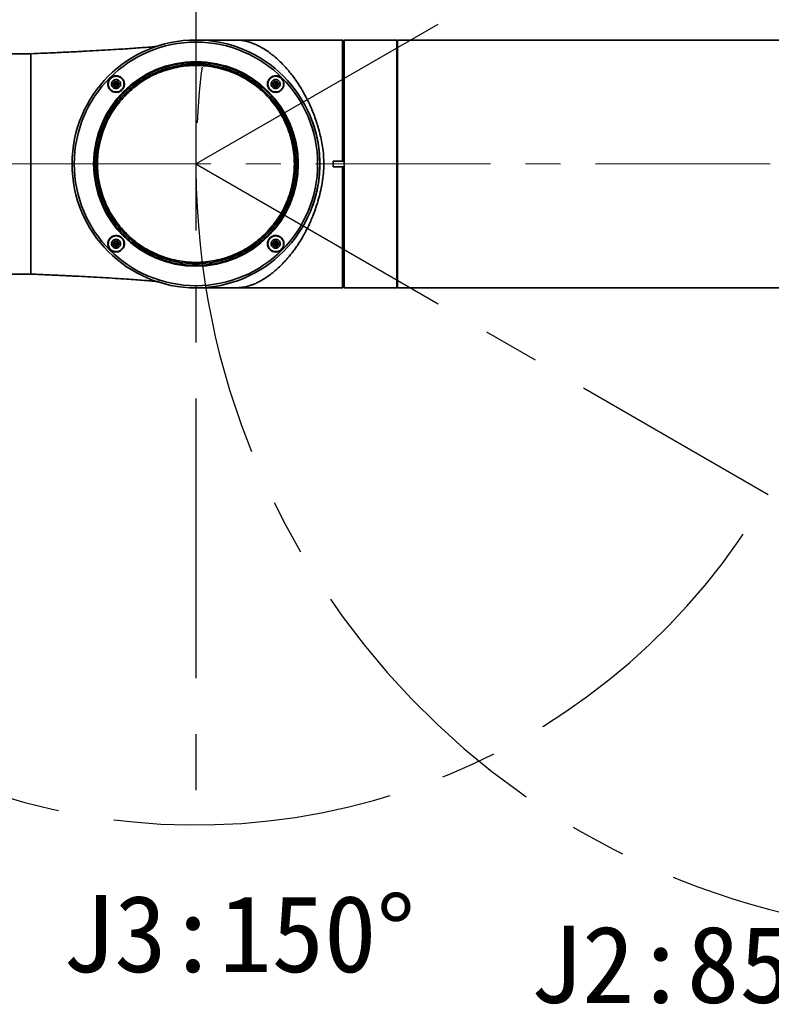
# Model space of a CAD drawing. Header units: millimetres. Extents: x -55 to 731, y 0 to 297.
# Tile 5 of 17: x 109 to 143, y 156 to 200. Entities that reach past the tile are written whole.
import ezdxf

# ---------------------------------------------------------------- set-up
doc = ezdxf.new("R2010")
doc.units = ezdxf.units.MM
doc.linetypes.add('CENTERX2', pattern=[20.32, 12.7, -2.54, 2.54, -2.54])
doc.layers.add('中心线层', color=6, linetype='CENTERX2', lineweight=25)
doc.layers.add('标注层', color=150, linetype='Continuous')
doc.styles.add('SLDTEXTSTYLE0', font='仿宋_GB2312')
doc.dimstyles.new('SLDDIMSTYLE0', dxfattribs={"dimtxt": 3.5, "dimasz": 4, "dimexe": 0, "dimexo": 0.0625, "dimgap": 0.875, "dimtad": 0, "dimtih": 1, "dimtoh": 1, "dimlfac": 8, "dimrnd": 1e-09, "dimzin": 12, "dimdsep": 46, "dimtxsty": 'SLDTEXTSTYLE0', "dimsah": 1, "dimcen": 0, "dimadec": 0, "dimazin": 3, "dimtfac": 1, "dimtdec": 3, "dimtofl": 0, "dimtmove": 0, "dimatfit": 3, "dimfxl": 0, "dimfrac": 2, "dimtolj": 1, "dimtzin": 12, "dimarcsym": 0})

# ---------------------------------------------------------------- blocks, each defined once
blk = doc.blocks.new('_D_1')
at = {"layer": '标注层'}
for p, q in [((85.982, 224.419), (75.001, 224.419)), ((95.436, 214.965), (85.982, 224.419))]:
    blk.add_line(p, q, dxfattribs=at)
blk.add_solid([(95.436, 214.965), (92.962, 218.147), (92.254, 217.439)], dxfattribs=at)
at = {"layer": '标注层', "char_height": 3.5, "attachment_point": 1, "style": 'SLDTEXTSTYLE0'}
for s, insert in [('%%c', (75.001, 228.931)), ('480', (78.871, 228.931))]:
    blk.add_mtext(s, dxfattribs=dict(at, insert=insert))

msp = doc.modelspace()

# ---------------------------------------------------------------- linework, layer by layer
at = {"color": 7, "linetype": 'Continuous', "lineweight": 35}
for p, q in [((122.8747, 199.3764), (116.6497, 199.3764)), ((116.7515, 199.3755), (116.7529, 199.3754)), ((123.3122, 199.375), (122.8747, 199.375)), ((123.3122, 199.375), (123.3122, 193.877)), ((123.3122, 199.375), (123.3357, 199.3514)), ((123.3747, 199.3126), (123.3357, 199.3514)), ((125.7747, 199.3764), (123.3747, 199.3764)), ((123.3747, 199.3764), (123.3747, 193.7514)), ((125.7747, 199.3764), (125.7747, 193.7514)), ((144.8997, 199.3764), (125.7997, 199.3764)), ((125.7997, 199.3764), (125.7997, 188.1264)), ((125.7997, 199.0014), (125.7747, 199.0014)), ((109.1247, 198.7514), (92.7747, 198.7514)), ((109.1484, 198.4389), (109.1247, 198.4389)), ((109.1498, 198.7514), (109.1484, 198.7514)), ((112.9536, 197.5003), (112.8814, 197.3753)), ((112.8814, 197.3753), (112.9536, 197.2503)), ((112.8814, 197.3753), (113.0257, 197.3753)), ((113.0979, 197.5003), (112.9536, 197.5003)), ((112.9536, 197.5003), (113.0257, 197.3753)), ((113.0257, 197.3753), (112.9536, 197.2503)), ((112.9536, 197.2503), (113.0979, 197.2503)), ((113.0979, 197.5003), (113.0257, 197.3753)), ((113.1701, 197.3753), (113.0257, 197.3753)), ((113.0979, 197.2503), (113.0257, 197.3753)), ((113.1701, 197.3753), (113.0979, 197.5003)), ((113.0979, 197.2503), (113.1701, 197.3753)), ((120.2014, 197.5003), (120.1292, 197.3753)), ((120.1292, 197.3753), (120.2014, 197.2503)), ((120.1292, 197.3753), (120.2736, 197.3753)), ((120.3457, 197.5003), (120.2014, 197.5003)), ((120.2014, 197.5003), (120.2736, 197.3753)), ((120.2736, 197.3753), (120.2014, 197.2503)), ((120.2014, 197.2503), (120.3457, 197.2503)), ((120.3457, 197.5003), (120.2736, 197.3753)), ((120.4179, 197.3753), (120.2736, 197.3753)), ((120.3457, 197.2503), (120.2736, 197.3753)), ((120.4179, 197.3753), (120.3457, 197.5003)), ((120.3457, 197.2503), (120.4179, 197.3753)), ((122.8747, 193.877), (123.3122, 193.877)), ((122.8747, 193.7514), (122.8747, 193.877)), ((122.8747, 193.6257), (122.8747, 193.7514)), ((123.3122, 193.6257), (122.8747, 193.6257)), ((123.3357, 193.877), (123.3122, 193.877)), ((123.3122, 193.6257), (123.3122, 188.1264)), ((123.3122, 193.6257), (123.3357, 193.6257)), ((123.3357, 193.877), (123.3747, 193.8709)), ((123.3747, 193.6319), (123.3357, 193.6257)), ((123.3747, 193.7514), (123.3747, 188.1264)), ((125.7747, 193.7514), (125.7747, 188.1264)), ((112.9536, 190.2524), (112.8814, 190.1274)), ((112.8814, 190.1274), (112.9536, 190.0024)), ((112.8814, 190.1274), (113.0257, 190.1274)), ((113.0979, 190.2524), (112.9536, 190.2524)), ((112.9536, 190.2524), (113.0257, 190.1274)), ((113.0257, 190.1274), (112.9536, 190.0024)), ((112.9536, 190.0024), (113.0979, 190.0024)), ((113.0979, 190.2524), (113.0257, 190.1274)), ((113.1701, 190.1274), (113.0257, 190.1274)), ((113.0979, 190.0024), (113.0257, 190.1274)), ((113.1701, 190.1274), (113.0979, 190.2524)), ((113.0979, 190.0024), (113.1701, 190.1274)), ((120.2014, 190.2524), (120.1292, 190.1274)), ((120.1292, 190.1274), (120.2014, 190.0024)), ((120.1292, 190.1274), (120.2736, 190.1274)), ((120.3457, 190.2524), (120.2014, 190.2524)), ((120.2014, 190.2524), (120.2736, 190.1274)), ((120.2736, 190.1274), (120.2014, 190.0024)), ((120.2014, 190.0024), (120.3457, 190.0024)), ((120.3457, 190.2524), (120.2736, 190.1274)), ((120.3457, 190.0024), (120.2736, 190.1274)), ((120.4179, 190.1274), (120.2736, 190.1274)), ((120.4179, 190.1274), (120.3457, 190.2524)), ((120.3457, 190.0024), (120.4179, 190.1274)), ((109.1247, 189.0639), (109.1484, 189.0639)), ((92.7747, 188.7514), (109.1247, 188.7514)), ((109.1484, 188.7514), (109.1498, 188.7514)), ((123.3122, 188.1264), (123.3747, 188.1889)), ((125.7747, 188.5014), (125.7997, 188.5014)), ((116.6497, 188.1264), (123.3122, 188.1264)), ((116.7534, 188.1273), (116.7517, 188.1273)), ((123.3747, 188.1264), (125.7747, 188.1264)), ((125.7997, 188.1264), (144.8997, 188.1264))]:
    msp.add_line(p, q, dxfattribs=at)
for radius in [5.625, 5.5274, 4.6446]:
    msp.add_circle((116.6497, 193.7514), radius, dxfattribs=at)
at = {"color": 8, "linetype": 'Continuous', "lineweight": 35}
for points, knots in [([(116.8597, 199.3723), (116.846, 199.3728), (116.8041, 199.3745), (116.7588, 199.3753), (116.7442, 199.3756), (116.7533, 199.3754), (116.7558, 199.3754)], [0, 0, 0, 0, 0.1303673, 0.3958033, 0.8359194, 1, 1, 1, 1]), ([(122.2094, 194.6232), (122.2069, 194.642), (122.1955, 194.727), (122.1654, 194.8835), (122.1276, 195.059), (122.0913, 195.203), (122.0584, 195.3234), (122.0159, 195.4664), (121.9793, 195.5734), (121.9588, 195.6336)], [0, 0, 0, 0, 0.0534295, 0.2427608, 0.4543024, 0.5676192, 0.6702422, 0.8146033, 1, 1, 1, 1]), ([(121.9588, 191.8691), (121.9919, 191.9683), (122.0559, 192.1594), (122.1377, 192.4778), (122.189, 192.738), (122.2174, 192.9238), (122.2253, 192.9847), (122.228, 193.0052)], [0, 0, 0, 0, 0.272092, 0.5241019, 0.8450452, 0.9476911, 1, 1, 1, 1]), ([(116.7755, 188.1277), (116.7703, 188.1276), (116.7568, 188.1273), (116.7445, 188.1272), (116.7588, 188.1274), (116.8232, 188.1288), (116.8867, 188.1315), (116.9201, 188.1329)], [0, 0, 0, 0, 0.1323615, 0.3434914, 0.6331878, 0.8071863, 1, 1, 1, 1])]:
    msp.add_open_spline(points, degree=3, knots=knots, dxfattribs=at)
at = {"color": 7, "linetype": 'Continuous', "lineweight": 35}
for points, knots in [([(118.4707, 199.3735), (118.4434, 199.3735), (118.3154, 199.3735), (118.1135, 199.3735), (117.8847, 199.3735), (117.687, 199.3734), (117.4782, 199.3737), (117.2412, 199.3742), (117.0223, 199.3747), (116.8548, 199.3751), (116.7933, 199.3752), (116.7678, 199.3752)], [0, 0, 0, 0, 0.0361218, 0.1688942, 0.2749999, 0.36127, 0.4677051, 0.6016336, 0.7625663, 0.9012666, 1, 1, 1, 1]), ([(117.6342, 199.3749), (117.7601, 199.3753), (117.9202, 199.3758), (118.1132, 199.3758), (118.2062, 199.3757), (118.3169, 199.3754), (118.4196, 199.3745), (118.5106, 199.3725), (118.6274, 199.3682), (118.7496, 199.3567), (118.9056, 199.329), (119.0326, 199.296), (119.1385, 199.261), (119.2107, 199.2348), (119.2829, 199.2062), (119.3613, 199.1725), (119.4833, 199.1155), (119.6714, 199.0155), (119.8966, 198.8714), (120.1366, 198.6923), (120.3577, 198.5039), (120.5775, 198.2909), (120.7718, 198.0808), (120.9459, 197.8732), (121.1054, 197.6653), (121.2535, 197.4553), (121.4151, 197.2063), (121.586, 196.9136), (121.761, 196.5728), (121.9078, 196.2458), (122.03, 195.9353), (122.1313, 195.6422), (122.2203, 195.3469), (122.3276, 194.9266), (122.4344, 194.3966), (122.4542, 193.9564), (122.4634, 193.7514)], [0, 0, 0, 0, 0.0363264, 0.046208, 0.055046, 0.0629127, 0.0782334, 0.0860875, 0.0942592, 0.1229828, 0.1465637, 0.1796468, 0.1944586, 0.2068771, 0.2204026, 0.2350352, 0.2507745, 0.2883799, 0.3392411, 0.3752236, 0.4212699, 0.4627312, 0.4996107, 0.5331589, 0.5652187, 0.5957956, 0.6248971, 0.668518, 0.7102235, 0.7500554, 0.7821996, 0.8136113, 0.8443238, 0.8743729, 0.9414993, 1, 1, 1, 1]), ([(114.885, 199.0894), (114.8072, 199.0817), (114.6377, 199.0649), (114.3058, 199.0367), (113.9343, 199.0081), (113.5403, 198.9803), (113.1138, 198.9524), (112.6317, 198.9231), (112.1028, 198.893), (111.6205, 198.8673), (111.2191, 198.8469), (110.9098, 198.8316), (110.5945, 198.8164), (110.2203, 198.7988), (109.7303, 198.7765), (109.3589, 198.7604), (109.1497, 198.7514)], [0, 0, 0, 0, 0.065683, 0.1432098, 0.2163183, 0.2851272, 0.3569976, 0.4372895, 0.5271902, 0.6168965, 0.6713504, 0.7208333, 0.7656302, 0.8226571, 0.9000661, 1, 1, 1, 1]), ([(109.1497, 193.7514), (109.1497, 193.9695), (109.1497, 194.4059), (109.1497, 195.0492), (109.1497, 195.6703), (109.1497, 196.2585), (109.1497, 196.8039), (109.1497, 197.297), (109.1497, 197.7295), (109.1497, 198.0938), (109.1497, 198.3842), (109.1497, 198.5938), (109.1497, 198.7266), (109.1497, 198.7431), (109.1497, 198.7514)], [0, 0, 0, 0, 0.0833334, 0.1666666, 0.25, 0.3333333, 0.4166666, 0.5, 0.5833334, 0.6666667, 0.75, 0.8333333, 0.9166666, 1, 1, 1, 1]), ([(113.3934, 197.0076), (113.5408, 197.1443), (113.8358, 197.4177), (114.3412, 197.7502), (114.8822, 198.0182), (115.4544, 198.2122), (116.0468, 198.3301), (116.6497, 198.3696), (117.2525, 198.3301), (117.8449, 198.2122), (118.417, 198.018), (118.9588, 197.7509), (119.4611, 197.4152), (119.9152, 197.0169), (120.3135, 196.5628), (120.6492, 196.0605), (120.9163, 195.5187), (121.1105, 194.9466), (121.2284, 194.3542), (121.2679, 193.7514), (121.2284, 193.1485), (121.1105, 192.5561), (120.9165, 191.9839), (120.6485, 191.4429), (120.316, 190.9375), (120.0426, 190.6426), (119.9059, 190.4951)], [0, 0, 0, 0, 0.0416668, 0.0833333, 0.125, 0.1666666, 0.2083334, 0.2499999, 0.2916665, 0.3333333, 0.3749999, 0.4166666, 0.4583333, 0.4999999, 0.5416666, 0.5833333, 0.625, 0.6666665, 0.7083332, 0.7499999, 0.7916667, 0.8333333, 0.8749999, 0.9166665, 0.9583333, 1, 1, 1, 1]), ([(119.8537, 190.5473), (119.9882, 190.6924), (120.2573, 190.9826), (120.5844, 191.4799), (120.8481, 192.0122), (121.039, 192.5753), (121.155, 193.1582), (121.1939, 193.7514), (121.155, 194.3445), (121.039, 194.9275), (120.848, 195.4904), (120.5851, 196.0235), (120.2548, 196.5177), (119.8629, 196.9646), (119.416, 197.3565), (118.9218, 197.6868), (118.3886, 197.9497), (117.8258, 198.1407), (117.2428, 198.2567), (116.6497, 198.2956), (116.0565, 198.2567), (115.4736, 198.1407), (114.9105, 197.9498), (114.3782, 197.6861), (113.8809, 197.359), (113.5907, 197.09), (113.4456, 196.9554)], [0, 0, 0, 0, 0.0416667, 0.0833334, 0.125, 0.1666667, 0.2083333, 0.25, 0.2916667, 0.3333333, 0.3750001, 0.4166667, 0.4583334, 0.5000001, 0.5416667, 0.5833334, 0.6250001, 0.6666667, 0.7083334, 0.75, 0.7916666, 0.8333333, 0.875, 0.9166666, 0.9583333, 1, 1, 1, 1]), ([(113.4898, 196.9112), (113.7083, 197.1063), (114.1455, 197.4964), (114.93, 197.9051), (115.7718, 198.1629), (116.6498, 198.2488), (117.5271, 198.1625), (118.3708, 197.9066), (119.1484, 197.4909), (119.8299, 196.9316), (120.3892, 196.2501), (120.8048, 195.4725), (121.0608, 194.6288), (121.1471, 193.7515), (121.0612, 192.8735), (120.8034, 192.0317), (120.3947, 191.2472), (120.0046, 190.8101), (119.8095, 190.5915)], [0, 0, 0, 0, 0.0625001, 0.1250001, 0.1875003, 0.2500001, 0.3125002, 0.3750001, 0.4375001, 0.5000002, 0.5625001, 0.625, 0.6875001, 0.7500001, 0.8125, 0.8750001, 0.9375, 1, 1, 1, 1]), ([(113.2909, 197.1101), (113.2725, 197.0937), (113.2353, 197.0606), (113.1469, 197.0146), (113.0232, 196.9904), (112.8772, 197.0206), (112.7542, 197.1031), (112.6713, 197.2259), (112.6459, 197.349), (112.6554, 197.4483), (112.6834, 197.5442), (112.7301, 197.6024), (112.7606, 197.6405)], [0, 0, 0, 0, 0.0621285, 0.1254127, 0.2502826, 0.3751471, 0.4999921, 0.6248179, 0.7496183, 0.8140347, 0.87834, 1, 1, 1, 1]), ([(113.0257, 197.7315), (112.9809, 197.7268), (112.9118, 197.7194), (112.8287, 197.675), (112.7721, 197.629), (112.7258, 197.5723), (112.6828, 197.4893), (112.6608, 197.3753), (112.6828, 197.2613), (112.7258, 197.1783), (112.7721, 197.1216), (112.8287, 197.0756), (112.9118, 197.0312), (112.9809, 197.0238), (113.0257, 197.019)], [0, 0, 0, 0, 0.1197217, 0.1848311, 0.2500006, 0.3151101, 0.3802795, 0.5000008, 0.6197205, 0.68483, 0.7499995, 0.815109, 0.8802783, 1, 1, 1, 1]), ([(112.7606, 197.6405), (112.7792, 197.6571), (112.8164, 197.6903), (112.9051, 197.736), (113.0287, 197.7602), (113.1751, 197.7296), (113.2981, 197.6467), (113.3805, 197.5237), (113.4106, 197.3776), (113.3863, 197.2543), (113.3406, 197.1658), (113.3075, 197.1286), (113.2909, 197.1101)], [0, 0, 0, 0, 0.0628246, 0.1257563, 0.2504345, 0.3751937, 0.5000664, 0.6250125, 0.749882, 0.8746423, 0.9374009, 1, 1, 1, 1]), ([(113.0257, 197.169), (112.9998, 197.1718), (112.9598, 197.1761), (112.9117, 197.2018), (112.8789, 197.2284), (112.8521, 197.2612), (112.8272, 197.3093), (112.8145, 197.3753), (112.8272, 197.4413), (112.8521, 197.4893), (112.8789, 197.5221), (112.9117, 197.5488), (112.9597, 197.5745), (112.9998, 197.5788), (113.0257, 197.5815)], [0, 0, 0, 0, 0.11972371, 0.18480967, 0.25000064, 0.31508583, 0.38027776, 0.49999863, 0.61971951, 0.68480803, 0.74999901, 0.81508825, 0.88027629, 1, 1, 1, 1]), ([(113.0257, 197.019), (113.0705, 197.0238), (113.1397, 197.0312), (113.2227, 197.0756), (113.2793, 197.1216), (113.3257, 197.1783), (113.3686, 197.2613), (113.3906, 197.3753), (113.3686, 197.4892), (113.3257, 197.5723), (113.2794, 197.629), (113.2228, 197.675), (113.1397, 197.7194), (113.0705, 197.7268), (113.0257, 197.7315)], [0, 0, 0, 0, 0.1197216, 0.1848311, 0.2500006, 0.3151088, 0.3802796, 0.4999993, 0.6197206, 0.6848301, 0.7499995, 0.815109, 0.8802784, 1, 1, 1, 1]), ([(113.0257, 197.5815), (113.0517, 197.5788), (113.0917, 197.5745), (113.1398, 197.5488), (113.1726, 197.5222), (113.1994, 197.4893), (113.2243, 197.4413), (113.237, 197.3753), (113.2243, 197.3093), (113.1994, 197.2612), (113.1726, 197.2284), (113.1398, 197.2018), (113.0917, 197.1761), (113.0517, 197.1718), (113.0257, 197.169)], [0, 0, 0, 0, 0.1197182, 0.1848093, 0.2500004, 0.3150856, 0.3802802, 0.5000012, 0.6197222, 0.6848082, 0.7499993, 0.8150886, 0.8802818, 1, 1, 1, 1]), ([(120.5387, 197.1101), (120.5005, 197.0797), (120.4241, 197.0188), (120.2757, 196.991), (120.1524, 197.0144), (120.0645, 197.0608), (120.0068, 197.1083), (119.9593, 197.1662), (119.9126, 197.254), (119.8893, 197.3776), (119.9172, 197.5259), (119.978, 197.6023), (120.0084, 197.6405)], [0, 0, 0, 0, 0.1249565, 0.2499087, 0.374719, 0.437477, 0.5000792, 0.562167, 0.6254128, 0.7501894, 0.8750824, 1, 1, 1, 1]), ([(120.2736, 197.7315), (120.2288, 197.7268), (120.1596, 197.7194), (120.0766, 197.675), (120.02, 197.629), (119.9736, 197.5723), (119.9307, 197.4893), (119.9087, 197.3753), (119.9307, 197.2613), (119.9736, 197.1783), (120.0199, 197.1216), (120.0766, 197.0756), (120.1596, 197.0312), (120.2288, 197.0238), (120.2736, 197.019)], [0, 0, 0, 0, 0.1197222, 0.184829, 0.2499987, 0.3151085, 0.3802781, 0.5000006, 0.6197215, 0.6848312, 0.750001, 0.8151082, 0.8802778, 1, 1, 1, 1]), ([(120.0084, 197.6405), (120.0466, 197.6709), (120.123, 197.7317), (120.2717, 197.7596), (120.3951, 197.7361), (120.483, 197.6894), (120.5408, 197.6419), (120.5882, 197.584), (120.6346, 197.4962), (120.6579, 197.3729), (120.6299, 197.2245), (120.5691, 197.1483), (120.5387, 197.1101)], [0, 0, 0, 0, 0.1250357, 0.249926, 0.3749131, 0.4376999, 0.5003941, 0.5630113, 0.6257417, 0.750425, 0.875164, 1, 1, 1, 1]), ([(120.2736, 197.169), (120.2476, 197.1718), (120.2076, 197.1761), (120.1595, 197.2018), (120.1268, 197.2284), (120.0999, 197.2612), (120.0751, 197.3093), (120.0623, 197.3753), (120.0751, 197.4413), (120.0999, 197.4893), (120.1267, 197.5221), (120.1595, 197.5488), (120.2076, 197.5745), (120.2476, 197.5788), (120.2736, 197.5815)], [0, 0, 0, 0, 0.119719, 0.1848106, 0.2499976, 0.315087, 0.3802768, 0.4999986, 0.6197205, 0.6848069, 0.750002, 0.8150873, 0.880281, 1, 1, 1, 1]), ([(120.2736, 197.019), (120.3184, 197.0238), (120.3875, 197.0312), (120.4706, 197.0756), (120.5272, 197.1216), (120.5735, 197.1783), (120.6165, 197.2613), (120.6385, 197.3753), (120.6165, 197.4892), (120.5735, 197.5723), (120.5272, 197.629), (120.4706, 197.675), (120.3876, 197.7194), (120.3184, 197.7268), (120.2736, 197.7315)], [0, 0, 0, 0, 0.1197231, 0.1848324, 0.2500005, 0.3151097, 0.3802796, 0.4999994, 0.6197209, 0.6848302, 0.7499996, 0.8151077, 0.8802769, 1, 1, 1, 1]), ([(120.2736, 197.5815), (120.2995, 197.5788), (120.3395, 197.5745), (120.3876, 197.5488), (120.4204, 197.5222), (120.4472, 197.4893), (120.4721, 197.4413), (120.4848, 197.3753), (120.4721, 197.3093), (120.4472, 197.2612), (120.4204, 197.2284), (120.3877, 197.2018), (120.3396, 197.1761), (120.2995, 197.1718), (120.2736, 197.169)], [0, 0, 0, 0, 0.1197234, 0.1848092, 0.2500023, 0.3150873, 0.3802803, 0.5000009, 0.6197214, 0.6848059, 0.7499967, 0.8150836, 0.8802766, 1, 1, 1, 1]), ([(119.9059, 190.4951), (119.7585, 190.3584), (119.4635, 190.085), (118.9581, 189.7525), (118.4172, 189.4845), (117.8449, 189.2905), (117.2525, 189.1726), (116.6497, 189.1331), (116.0469, 189.1726), (115.4544, 189.2905), (114.8823, 189.4847), (114.3405, 189.7519), (113.8383, 190.0875), (113.3841, 190.4858), (112.9858, 190.94), (112.6502, 191.4423), (112.383, 191.984), (112.1888, 192.5561), (112.0709, 193.1486), (112.0314, 193.7514), (112.0709, 194.3542), (112.1888, 194.9466), (112.3828, 195.5189), (112.6508, 196.0598), (112.9833, 196.5653), (113.2567, 196.8602), (113.3934, 197.0076)], [0, 0, 0, 0, 0.0416665, 0.0833333, 0.125, 0.1666666, 0.2083334, 0.25, 0.2916666, 0.3333334, 0.375, 0.4166666, 0.4583332, 0.5, 0.5416667, 0.5833334, 0.625, 0.6666666, 0.7083333, 0.75, 0.7916667, 0.8333334, 0.875, 0.9166667, 0.9583333, 1, 1, 1, 1]), ([(113.4456, 196.9554), (113.3111, 196.8103), (113.042, 196.5202), (112.7149, 196.0228), (112.4512, 195.4905), (112.2603, 194.9274), (112.1443, 194.3445), (112.1055, 193.7514), (112.1443, 193.1582), (112.2603, 192.5752), (112.4514, 192.0124), (112.7143, 191.4793), (113.0445, 190.985), (113.4364, 190.5381), (113.8833, 190.1462), (114.3776, 189.816), (114.9107, 189.5531), (115.4735, 189.362), (116.0565, 189.246), (116.6497, 189.2072), (117.2428, 189.246), (117.8257, 189.362), (118.3888, 189.5529), (118.9211, 189.8166), (119.4185, 190.1437), (119.7086, 190.4128), (119.8537, 190.5473)], [0, 0, 0, 0, 0.04166666, 0.0833333, 0.12499993, 0.16666667, 0.20833327, 0.24999999, 0.29166671, 0.33333331, 0.37500005, 0.41666668, 0.45833326, 0.49999997, 0.54166663, 0.58333334, 0.62500006, 0.66666666, 0.70833339, 0.74999999, 0.79166658, 0.83333331, 0.87499991, 0.91666663, 0.95833334, 1, 1, 1, 1]), ([(119.8095, 190.5915), (119.591, 190.3964), (119.1538, 190.0063), (118.3693, 189.5976), (117.5275, 189.3398), (116.6496, 189.2539), (115.7723, 189.3402), (114.9285, 189.5962), (114.1509, 190.0118), (113.4694, 190.5711), (112.9101, 191.2527), (112.4945, 192.0302), (112.2385, 192.874), (112.1522, 193.7513), (112.2381, 194.6292), (112.4959, 195.471), (112.9046, 196.2555), (113.2947, 196.6927), (113.4898, 196.9112)], [0, 0, 0, 0, 0.0625, 0.125, 0.1875, 0.2500001, 0.3124999, 0.3750001, 0.4375001, 0.5000001, 0.5625001, 0.6250001, 0.6875001, 0.7500001, 0.8125001, 0.8750001, 0.9375001, 1, 1, 1, 1]), ([(121.9588, 195.6336), (121.9588, 195.6336), (121.9588, 195.6336), (121.9587, 195.6337), (121.9586, 195.634), (121.9581, 195.6352), (121.9562, 195.6399), (121.9487, 195.6581), (121.931, 195.7004), (121.8973, 195.7812), (121.8695, 195.8484), (121.852, 195.8905)], [0, 0, 0, 0, 0.0001233, 0.0003541, 0.0011238, 0.0038982, 0.014409, 0.0552544, 0.2162435, 0.5086531, 1, 1, 1, 1]), ([(122.228, 193.0052), (122.229, 193.0132), (122.2338, 193.0488), (122.2429, 193.1287), (122.2536, 193.2366), (122.2632, 193.3609), (122.2679, 193.4441), (122.2702, 193.4946), (122.2727, 193.5537), (122.2769, 193.7005), (122.2751, 193.9328), (122.2612, 194.1835), (122.2404, 194.4131), (122.2197, 194.5535), (122.2094, 194.6232)], [0, 0, 0, 0, 0.0148925, 0.0668841, 0.1492519, 0.2157889, 0.2972267, 0.3028971, 0.309005, 0.4061227, 0.5732293, 0.7356398, 0.8687356, 1, 1, 1, 1]), ([(109.1497, 188.7514), (109.1497, 188.7596), (109.1497, 188.7761), (109.1497, 188.9089), (109.1497, 189.1185), (109.1497, 189.4089), (109.1497, 189.7732), (109.1497, 190.2057), (109.1497, 190.6988), (109.1497, 191.2442), (109.1497, 191.8325), (109.1497, 192.4536), (109.1497, 193.0969), (109.1497, 193.5332), (109.1497, 193.7514)], [0, 0, 0, 0, 0.0833333, 0.1666667, 0.25, 0.3333333, 0.4166667, 0.5, 0.5833334, 0.6666666, 0.75, 0.8333334, 0.9166666, 1, 1, 1, 1]), ([(122.4634, 193.7514), (122.4582, 193.6114), (122.4475, 193.3185), (122.3855, 192.8875), (122.3018, 192.4645), (122.1947, 192.0611), (122.0675, 191.6662), (121.9344, 191.3208), (121.8026, 191.0215), (121.6775, 190.7648), (121.5407, 190.5107), (121.4088, 190.288), (121.284, 190.0939), (121.1685, 189.9256), (121.0454, 189.758), (120.9148, 189.5921), (120.7722, 189.4235), (120.6132, 189.2499), (120.4334, 189.0707), (120.2394, 188.896), (120.0725, 188.7623), (119.9403, 188.6652), (119.8425, 188.5977), (119.7436, 188.5339), (119.6436, 188.4741), (119.5426, 188.4183), (119.4486, 188.3711), (119.3516, 188.3258), (119.2403, 188.2783), (119.1196, 188.2343), (118.9971, 188.1974), (118.8868, 188.1702), (118.7851, 188.1524), (118.7003, 188.1419), (118.6339, 188.1361), (118.5524, 188.1313), (118.4619, 188.1289), (118.3626, 188.1277), (118.2222, 188.1269), (117.9734, 188.1268), (117.7583, 188.1275), (117.6342, 188.1279)], [0, 0, 0, 0, 0.0399466, 0.0836338, 0.124821, 0.1651777, 0.2067819, 0.2497176, 0.2794182, 0.3101576, 0.3419547, 0.3748258, 0.3979379, 0.4220273, 0.447098, 0.473153, 0.5001955, 0.5308631, 0.5649105, 0.6023398, 0.6397571, 0.657658, 0.6757413, 0.6940068, 0.7124543, 0.731084, 0.749896, 0.7642394, 0.7851029, 0.8124864, 0.8323565, 0.8542937, 0.8751486, 0.8873524, 0.8977794, 0.9064791, 0.9223734, 0.9300591, 0.9377663, 0.9640823, 1, 1, 1, 1]), ([(121.9588, 191.8691), (121.9473, 191.8415), (121.9295, 191.7987), (121.8938, 191.7132), (121.8698, 191.655), (121.852, 191.6122)], [0, 0, 0, 0, 0.3213485, 0.4999674, 1, 1, 1, 1]), ([(113.2909, 189.8623), (113.2528, 189.8319), (113.1766, 189.771), (113.0515, 189.7479), (112.9522, 189.757), (112.8574, 189.7862), (112.7536, 189.8556), (112.6843, 189.9595), (112.6552, 190.0542), (112.6462, 190.1533), (112.6693, 190.2783), (112.7301, 190.3545), (112.7606, 190.3926)], [0, 0, 0, 0, 0.12483433, 0.24971088, 0.31417224, 0.37852172, 0.50028167, 0.62182705, 0.68605463, 0.7504085, 0.87516087, 1, 1, 1, 1]), ([(113.0257, 190.4837), (112.9809, 190.4789), (112.9118, 190.4715), (112.8287, 190.4272), (112.7721, 190.3811), (112.7258, 190.3244), (112.6828, 190.2414), (112.6608, 190.1274), (112.6828, 190.0135), (112.7258, 189.9305), (112.7721, 189.8738), (112.8287, 189.8277), (112.9118, 189.7834), (112.9809, 189.776), (113.0257, 189.7712)], [0, 0, 0, 0, 0.1197216, 0.1848311, 0.2500005, 0.3151094, 0.3802787, 0.5000001, 0.6197214, 0.6848301, 0.7499995, 0.8151096, 0.8802785, 1, 1, 1, 1]), ([(112.7606, 190.3926), (112.7989, 190.4232), (112.8753, 190.4841), (113.0008, 190.5071), (113.1004, 190.4978), (113.195, 190.4681), (113.2979, 190.399), (113.3667, 190.296), (113.3962, 190.2013), (113.4053, 190.1016), (113.3821, 189.9766), (113.3213, 189.9004), (113.2909, 189.8623)], [0, 0, 0, 0, 0.1253741, 0.2501344, 0.3154588, 0.380274, 0.500329, 0.6203913, 0.6852202, 0.7505841, 0.8752791, 1, 1, 1, 1]), ([(113.0257, 189.7712), (113.0705, 189.776), (113.1397, 189.7834), (113.2227, 189.8277), (113.2793, 189.8737), (113.3257, 189.9304), (113.3686, 190.0135), (113.3906, 190.1274), (113.3686, 190.2414), (113.3257, 190.3244), (113.2794, 190.3811), (113.2228, 190.4272), (113.1397, 190.4715), (113.0705, 190.4789), (113.0257, 190.4837)], [0, 0, 0, 0, 0.1197215, 0.1848309, 0.2500004, 0.3151093, 0.3802786, 0.4999999, 0.6197212, 0.6848299, 0.7499994, 0.8151094, 0.8802784, 1, 1, 1, 1]), ([(120.5387, 189.8623), (120.5007, 189.8318), (120.4426, 189.7851), (120.3467, 189.7571), (120.2474, 189.7476), (120.1242, 189.773), (120.0014, 189.8559), (119.9189, 189.9789), (119.8887, 190.1248), (119.9129, 190.2485), (119.9588, 190.337), (119.992, 190.3742), (120.0084, 190.3926)], [0, 0, 0, 0, 0.1216397, 0.18592369, 0.25033376, 0.37518711, 0.50001263, 0.62483371, 0.74964562, 0.87445733, 0.93782261, 1, 1, 1, 1]), ([(120.2736, 190.4837), (120.2288, 190.4789), (120.1596, 190.4715), (120.0766, 190.4272), (120.02, 190.3811), (119.9736, 190.3244), (119.9307, 190.2414), (119.9087, 190.1274), (119.9307, 190.0135), (119.9736, 189.9305), (120.0199, 189.8738), (120.0766, 189.8277), (120.1596, 189.7834), (120.2288, 189.776), (120.2736, 189.7712)], [0, 0, 0, 0, 0.1197222, 0.1848289, 0.2499987, 0.3151078, 0.3802774, 0.4999999, 0.6197223, 0.6848313, 0.7500011, 0.8151088, 0.880278, 1, 1, 1, 1]), ([(120.0084, 190.3926), (120.0269, 190.409), (120.0642, 190.4422), (120.1527, 190.4882), (120.2763, 190.5123), (120.4222, 190.4821), (120.5452, 190.3996), (120.6281, 190.2765), (120.6585, 190.1301), (120.6342, 190.0065), (120.5884, 189.918), (120.5553, 189.8808), (120.5387, 189.8623)], [0, 0, 0, 0, 0.0622842, 0.1257376, 0.2504114, 0.3751824, 0.5000709, 0.6250319, 0.749895, 0.8746468, 0.9373724, 1, 1, 1, 1]), ([(120.2736, 189.7712), (120.3184, 189.776), (120.3875, 189.7834), (120.4706, 189.8277), (120.5272, 189.8737), (120.5735, 189.9304), (120.6165, 190.0135), (120.6385, 190.1274), (120.6165, 190.2414), (120.5735, 190.3244), (120.5272, 190.3811), (120.4706, 190.4272), (120.3876, 190.4715), (120.3184, 190.4789), (120.2736, 190.4837)], [0, 0, 0, 0, 0.1197229, 0.1848323, 0.2500003, 0.3151102, 0.3802786, 0.5, 0.6197215, 0.6848301, 0.7499994, 0.8151081, 0.8802769, 1, 1, 1, 1]), ([(113.0257, 189.9212), (112.9998, 189.924), (112.9598, 189.9282), (112.9117, 189.9539), (112.8789, 189.9806), (112.8521, 190.0134), (112.8272, 190.0614), (112.8145, 190.1274), (112.8272, 190.1934), (112.8521, 190.2415), (112.8789, 190.2743), (112.9117, 190.301), (112.9597, 190.3266), (112.9998, 190.3309), (113.0257, 190.3337)], [0, 0, 0, 0, 0.1197241, 0.1848088, 0.2500007, 0.3150871, 0.380279, 0.5, 0.619721, 0.6848095, 0.7499995, 0.8150878, 0.8802759, 1, 1, 1, 1]), ([(113.0257, 190.3337), (113.0517, 190.3309), (113.0917, 190.3266), (113.1398, 190.301), (113.1726, 190.2743), (113.1994, 190.2415), (113.2243, 190.1934), (113.237, 190.1274), (113.2243, 190.0615), (113.1994, 190.0134), (113.1726, 189.9806), (113.1398, 189.9539), (113.0917, 189.9282), (113.0517, 189.924), (113.0257, 189.9212)], [0, 0, 0, 0, 0.1197185, 0.1848084, 0.2500004, 0.3150869, 0.3802789, 0.5, 0.6197211, 0.6848097, 0.7499997, 0.8150882, 0.8802815, 1, 1, 1, 1]), ([(120.2736, 189.9212), (120.2476, 189.924), (120.2076, 189.9282), (120.1595, 189.9539), (120.1268, 189.9806), (120.0999, 190.0134), (120.0751, 190.0614), (120.0623, 190.1274), (120.0751, 190.1934), (120.0999, 190.2415), (120.1267, 190.2743), (120.1595, 190.301), (120.2076, 190.3266), (120.2476, 190.3309), (120.2736, 190.3337)], [0, 0, 0, 0, 0.11971937, 0.1848097, 0.24999769, 0.31508822, 0.38027807, 0.5, 0.61972193, 0.68480838, 0.75000246, 0.8150869, 0.88028063, 1, 1, 1, 1]), ([(120.2736, 190.3337), (120.2995, 190.3309), (120.3395, 190.3266), (120.3876, 190.301), (120.4204, 190.2743), (120.4472, 190.2415), (120.4721, 190.1934), (120.4848, 190.1274), (120.4721, 190.0615), (120.4472, 190.0134), (120.4204, 189.9806), (120.3877, 189.9539), (120.3396, 189.9282), (120.2995, 189.924), (120.2736, 189.9212)], [0, 0, 0, 0, 0.1197238, 0.1848083, 0.2500023, 0.3150885, 0.380279, 0.4999997, 0.6197203, 0.6848074, 0.7499972, 0.8150832, 0.8802762, 1, 1, 1, 1]), ([(109.1497, 188.7514), (109.3014, 188.7448), (109.5734, 188.7331), (109.9373, 188.7168), (110.2365, 188.7031), (110.5059, 188.6905), (110.7763, 188.6776), (111.0552, 188.664), (111.42, 188.6457), (111.8771, 188.6219), (112.4277, 188.5915), (112.9749, 188.5591), (113.4807, 188.5265), (113.9137, 188.4961), (114.2854, 188.4676), (114.6089, 188.4402), (114.8352, 188.419), (114.9373, 188.4081), (114.9691, 188.4047)], [0, 0, 0, 0, 0.07013138, 0.12572086, 0.16832908, 0.20870171, 0.25060075, 0.29386555, 0.3383782, 0.42066269, 0.50794896, 0.59884959, 0.68395754, 0.75895087, 0.82556416, 0.89230718, 0.96654298, 1, 1, 1, 1]), ([(116.7727, 188.1276), (116.8093, 188.1277), (116.9022, 188.1279), (117.1327, 188.1282), (117.3936, 188.1285), (117.6315, 188.1287), (117.9051, 188.1289), (118.1873, 188.129), (118.3827, 188.1291), (118.4705, 188.1291)], [0, 0, 0, 0, 0.1447486, 0.3676612, 0.487747, 0.6138188, 0.7463295, 0.8860659, 1, 1, 1, 1]), ([(116.8853, 188.1278), (116.8881, 188.1278), (116.9528, 188.128), (117.1343, 188.1282), (117.3917, 188.1285), (117.6304, 188.1287), (117.9039, 188.1289), (118.18, 188.129), (118.3689, 188.1291), (118.4501, 188.1291)], [0, 0, 0, 0, 0.0120583, 0.2721572, 0.4122727, 0.5593711, 0.7139788, 0.8770164, 1, 1, 1, 1])]:
    msp.add_open_spline(points, degree=3, knots=knots, dxfattribs=at)
at = {"layer": '中心线层', "linetype": 'CENTERX2'}
msp.add_line((116.6497, 223.7514), (116.6497, 163.7514), dxfattribs=at)
at = {"layer": '中心线层'}
for q in [(142.6304, 208.7514), (142.6304, 178.7514)]:
    msp.add_line((116.6497, 193.7514), q, dxfattribs=at)
at = {"layer": '中心线层', "linetype": 'CENTERX2', "lineweight": 18, "ltscale": 0.625}
for p, q in [((78.6917, 193.7514), (109.1247, 193.7514)), ((109.1484, 193.7514), (109.1247, 193.7514)), ((109.1484, 193.7514), (111.1497, 193.7514)), ((109.3865, 193.7514), (144.8997, 193.7514))]:
    msp.add_line(p, q, dxfattribs=at)
at = {"layer": '中心线层', "linetype": 'CENTERX2'}
for centre, radius, start, end in [((151.6497, 193.7514), 35, 275, 265), ((116.6497, 193.7514), 30, 30, 330)]:
    msp.add_arc(centre, radius, start, end, dxfattribs=at)

# ---------------------------------------------------------------- texts
at = {"layer": '标注层', "char_height": 3.5, "attachment_point": 1, "style": 'SLDTEXTSTYLE0'}
for s, insert in [('J3:150°', (110.5623, 160.5663)), ('J2:85°', (131.8028, 159.1694))]:
    msp.add_mtext(s, dxfattribs=dict(at, insert=insert))

# ---------------------------------------------------------------- dimensions: what is measured, and where the dimension line sits
at = {"layer": '标注层'}
dim = msp.add_radius_dim(center=(116.6497, 193.7514), mpoint=(95.4365, 214.9646), text='%%c480', dimstyle='SLDDIMSTYLE0', override={"dimpost": '<>'}, dxfattribs=at)
dim.commit()
dim.dimension.update_dxf_attribs({"geometry": '_D_1', "text_midpoint": (79.9914, 226.4562), "dimtype": 164})

doc.saveas('drawing.dxf')
